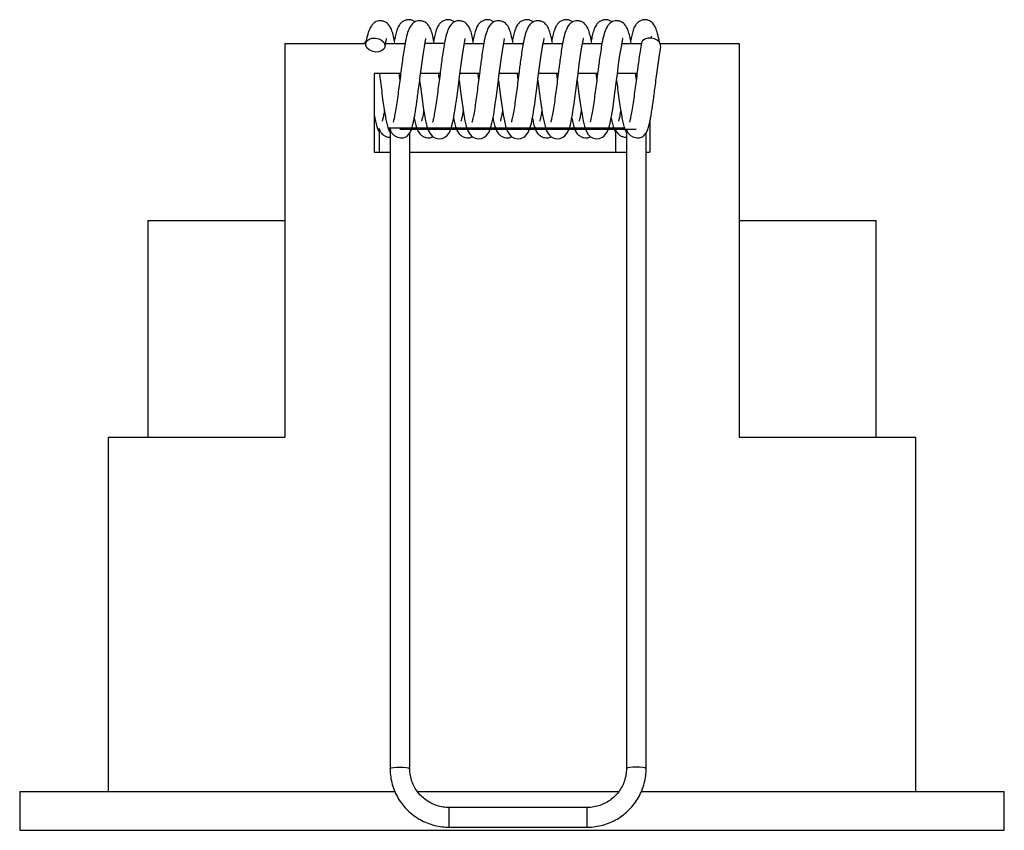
# Model space of a CAD drawing. Header units: millimetres. Extents: x -111.9 to -61.9, y -9.4 to 31.7.
import ezdxf

# ---------------------------------------------------------------- set-up
doc = ezdxf.new("R2010")
doc.units = ezdxf.units.MM

msp = doc.modelspace()

# ---------------------------------------------------------------- linework, layer by layer
at = {"color": 7, "linetype": 'Continuous', "lineweight": 25}
for p, q in [((-98.481, 30.543), (-98.481, 10.543)), ((-98.481, 30.543), (-94.373, 30.543)), ((-93.365, 30.543), (-92.346, 30.543)), ((-90.344, 30.543), (-91.363, 30.543)), ((-89.36, 30.543), (-88.373, 30.543)), ((-87.357, 30.543), (-86.342, 30.543)), ((-85.354, 30.543), (-84.341, 30.543)), ((-83.352, 30.543), (-82.339, 30.543)), ((-81.35, 30.543), (-80.366, 30.543)), ((-79.418, 30.543), (-75.401, 30.543)), ((-75.401, 30.543), (-75.401, 10.543)), ((-92.594, 29.009), (-93.941, 29.009)), ((-93.941, 29.009), (-93.941, 25.009)), ((-90.593, 29.009), (-91.592, 29.009)), ((-88.594, 29.009), (-89.589, 29.009)), ((-86.593, 29.009), (-87.586, 29.009)), ((-84.591, 29.009), (-85.583, 29.009)), ((-82.589, 29.009), (-83.581, 29.009)), ((-80.586, 29.009), (-81.58, 29.009)), ((-79.941, 26.571), (-79.941, 25.009)), ((-93.69, 26.165), (-93.69, 25.009)), ((-93.131, 26.139), (-93.131, -6.304)), ((-93.124, 26.203), (-93.129, 26.196)), ((-92.131, -6.304), (-92.131, 26)), ((-81.69, 26.165), (-81.69, 25.009)), ((-81.131, 26.139), (-81.131, -6.304)), ((-81.129, 26.196), (-81.124, 26.203)), ((-80.131, -6.304), (-80.131, 26)), ((-93.941, 25.009), (-93.131, 25.009)), ((-92.131, 25.009), (-81.131, 25.009)), ((-80.131, 25.009), (-79.941, 25.009)), ((-105.441, 21.543), (-105.441, 10.543)), ((-105.441, 21.543), (-98.481, 21.543)), ((-75.401, 21.543), (-68.441, 21.543)), ((-68.441, 10.543), (-68.441, 21.543)), ((-107.441, 10.543), (-107.441, -7.457)), ((-107.441, 10.543), (-98.481, 10.543)), ((-75.401, 10.543), (-66.441, 10.543)), ((-66.441, -7.457), (-66.441, 10.543)), ((-111.941, -7.457), (-111.941, -9.433)), ((-111.941, -7.457), (-92.894, -7.457)), ((-91.749, -7.457), (-81.512, -7.457)), ((-80.368, -7.457), (-61.941, -7.457)), ((-61.941, -9.433), (-61.941, -7.457)), ((-83.131, -8.273), (-90.131, -8.273)), ((-90.131, -9.273), (-90.131, -8.273)), ((-83.131, -9.273), (-83.131, -8.273)), ((-111.941, -9.433), (-61.941, -9.433)), ((-90.131, -9.273), (-83.131, -9.273))]:
    msp.add_line(p, q, dxfattribs=at)
at = {"color": 7, "linetype": 'Continuous'}
for p, q in [((-81.19, 26.242), (-93.19, 26.242)), ((-92.631, 26.189), (-80.631, 26.189))]:
    msp.add_line(p, q, dxfattribs=at)
at = {"color": 7, "linetype": 'Continuous', "lineweight": 25, "flags": 128}
for points in [[(-94.425, 30.543), (-94.371, 30.647), (-94.35, 30.673)], [(-93.88, 30.811), (-93.71, 30.774), (-93.561, 30.699), (-93.451, 30.595), (-93.392, 30.474), (-93.392, 30.352), (-93.451, 30.242), (-93.561, 30.157), (-93.71, 30.109), (-93.88, 30.103), (-94.05, 30.14), (-94.199, 30.215), (-94.31, 30.319), (-94.369, 30.44), (-94.369, 30.562), (-94.31, 30.672), (-94.199, 30.757), (-94.05, 30.805), (-93.88, 30.811)], [(-91.63, 28.658), (-91.576, 28.232), (-91.51, 27.729), (-91.445, 27.279), (-91.384, 26.903), (-91.328, 26.6), (-91.263, 26.336), (-91.183, 26.106), (-91.066, 25.905), (-90.96, 25.801), (-90.816, 25.722), (-90.656, 25.69), (-90.49, 25.708), (-90.347, 25.769), (-90.253, 25.841), (-90.117, 26.018), (-90.029, 26.231), (-89.958, 26.493), (-89.914, 26.698), (-89.871, 26.927), (-89.827, 27.199), (-89.789, 27.456), (-89.747, 27.765), (-89.698, 28.13), (-89.644, 28.545), (-89.587, 28.993), (-89.526, 29.463), (-89.458, 29.935), (-89.388, 30.369), (-89.388, 30.369), (-89.355, 30.55), (-89.332, 30.673), (-89.314, 30.787), (-89.322, 30.791)], [(-89.63, 28.658), (-89.576, 28.232), (-89.51, 27.729), (-89.445, 27.279), (-89.384, 26.903), (-89.328, 26.6), (-89.263, 26.336), (-89.183, 26.106), (-89.066, 25.905), (-88.96, 25.801), (-88.816, 25.722), (-88.656, 25.69), (-88.49, 25.708), (-88.347, 25.769), (-88.253, 25.841), (-88.117, 26.018), (-88.029, 26.231), (-87.958, 26.493), (-87.914, 26.698), (-87.871, 26.927), (-87.827, 27.199), (-87.789, 27.456), (-87.747, 27.765), (-87.698, 28.13), (-87.644, 28.545), (-87.587, 28.993), (-87.526, 29.463), (-87.458, 29.935), (-87.388, 30.369), (-87.388, 30.369), (-87.355, 30.55), (-87.332, 30.673), (-87.314, 30.787), (-87.322, 30.791)], [(-87.63, 28.658), (-87.576, 28.232), (-87.51, 27.729), (-87.445, 27.279), (-87.384, 26.903), (-87.328, 26.6), (-87.263, 26.336), (-87.183, 26.106), (-87.066, 25.905), (-86.96, 25.801), (-86.816, 25.722), (-86.656, 25.69), (-86.49, 25.708), (-86.347, 25.769), (-86.253, 25.841), (-86.117, 26.018), (-86.029, 26.231), (-85.958, 26.493), (-85.914, 26.698), (-85.871, 26.927), (-85.827, 27.199), (-85.789, 27.456), (-85.747, 27.765), (-85.698, 28.13), (-85.644, 28.545), (-85.587, 28.993), (-85.526, 29.463), (-85.458, 29.935), (-85.388, 30.369), (-85.388, 30.369), (-85.355, 30.55), (-85.332, 30.673), (-85.314, 30.787), (-85.322, 30.791)], [(-85.63, 28.658), (-85.576, 28.232), (-85.51, 27.729), (-85.445, 27.279), (-85.384, 26.903), (-85.328, 26.6), (-85.263, 26.336), (-85.183, 26.106), (-85.066, 25.905), (-84.96, 25.801), (-84.816, 25.722), (-84.656, 25.69), (-84.49, 25.708), (-84.347, 25.769), (-84.253, 25.841), (-84.117, 26.018), (-84.029, 26.231), (-83.958, 26.493), (-83.914, 26.698), (-83.871, 26.927), (-83.827, 27.199), (-83.789, 27.456), (-83.747, 27.765), (-83.698, 28.13), (-83.644, 28.545), (-83.587, 28.993), (-83.526, 29.463), (-83.458, 29.935), (-83.388, 30.369), (-83.388, 30.369), (-83.355, 30.55), (-83.332, 30.673), (-83.314, 30.787), (-83.322, 30.791)], [(-83.63, 28.658), (-83.576, 28.232), (-83.51, 27.729), (-83.445, 27.279), (-83.384, 26.903), (-83.328, 26.6), (-83.263, 26.336), (-83.183, 26.106), (-83.066, 25.905), (-82.96, 25.801), (-82.816, 25.722), (-82.656, 25.69), (-82.49, 25.708), (-82.347, 25.769), (-82.253, 25.841), (-82.117, 26.018), (-82.029, 26.231), (-81.958, 26.493), (-81.914, 26.698), (-81.871, 26.927), (-81.827, 27.199), (-81.789, 27.456), (-81.747, 27.765), (-81.698, 28.13), (-81.644, 28.545), (-81.587, 28.993), (-81.526, 29.463), (-81.458, 29.935), (-81.388, 30.369), (-81.388, 30.369), (-81.355, 30.55), (-81.332, 30.673), (-81.314, 30.787), (-81.322, 30.791)], [(-79.88, 30.811), (-80.05, 30.805), (-80.199, 30.757), (-80.31, 30.672), (-80.369, 30.562), (-80.372, 30.545)], [(-79.388, 30.367), (-79.392, 30.474), (-79.451, 30.595), (-79.561, 30.699), (-79.71, 30.774), (-79.88, 30.811)], [(-93.131, -6.304), (-93.124, -6.291), (-93.064, -6.265), (-92.953, -6.244), (-92.802, -6.231), (-92.631, -6.226), (-92.46, -6.231), (-92.31, -6.244), (-92.198, -6.265), (-92.139, -6.291), (-92.131, -6.304)], [(-80.131, -6.304), (-80.139, -6.291), (-80.198, -6.265), (-80.31, -6.244), (-80.46, -6.231), (-80.631, -6.226), (-80.802, -6.231), (-80.953, -6.244), (-81.064, -6.265), (-81.124, -6.291), (-81.131, -6.304)]]:
    msp.add_lwpolyline(points, dxfattribs=at)
at = {"color": 7, "linetype": 'Continuous', "lineweight": 25}
for points, knots in [([(-92.888, 30.543), (-92.912, 30.666), (-92.959, 30.913), (-93.039, 31.198), (-93.121, 31.384), (-93.227, 31.518), (-93.324, 31.602), (-93.468, 31.673), (-93.629, 31.697), (-93.786, 31.673), (-93.912, 31.615), (-94.033, 31.511), (-94.159, 31.316), (-94.279, 31.006), (-94.34, 30.706), (-94.372, 30.545)], [0, 0, 0, 0, 0.112755, 0.226416, 0.331413, 0.375384, 0.414045, 0.456807, 0.502906, 0.54132, 0.586475, 0.655752, 0.749571, 0.865919, 1, 1, 1, 1]), ([(-91.866, 31.631), (-91.886, 31.646), (-91.939, 31.686), (-92.083, 31.74), (-92.254, 31.747), (-92.42, 31.7), (-92.562, 31.606), (-92.693, 31.45), (-92.77, 31.28), (-92.849, 31.01), (-92.892, 30.82), (-92.915, 30.694), (-92.917, 30.683)], [0, 0, 0, 0, 0.042908, 0.116714, 0.198637, 0.285329, 0.375141, 0.464, 0.638435, 0.809301, 0.983125, 1, 1, 1, 1]), ([(-90.888, 30.543), (-90.912, 30.666), (-90.959, 30.913), (-91.039, 31.198), (-91.121, 31.384), (-91.227, 31.518), (-91.324, 31.602), (-91.468, 31.673), (-91.629, 31.697), (-91.786, 31.673), (-91.912, 31.615), (-92.033, 31.511), (-92.159, 31.316), (-92.279, 31.006), (-92.34, 30.706), (-92.372, 30.545)], [0, 0, 0, 0, 0.112755, 0.226416, 0.331413, 0.375384, 0.414045, 0.456807, 0.502906, 0.54132, 0.586475, 0.655752, 0.749571, 0.865919, 1, 1, 1, 1]), ([(-89.866, 31.631), (-89.886, 31.646), (-89.939, 31.686), (-90.083, 31.74), (-90.254, 31.747), (-90.42, 31.7), (-90.562, 31.606), (-90.693, 31.45), (-90.77, 31.28), (-90.849, 31.01), (-90.892, 30.82), (-90.915, 30.694), (-90.917, 30.683)], [0, 0, 0, 0, 0.042908, 0.116714, 0.198637, 0.285329, 0.375141, 0.464, 0.638435, 0.809301, 0.983125, 1, 1, 1, 1]), ([(-88.888, 30.543), (-88.912, 30.666), (-88.959, 30.913), (-89.039, 31.198), (-89.121, 31.384), (-89.227, 31.518), (-89.324, 31.602), (-89.468, 31.673), (-89.629, 31.697), (-89.786, 31.673), (-89.912, 31.615), (-90.033, 31.511), (-90.159, 31.316), (-90.279, 31.006), (-90.34, 30.706), (-90.372, 30.545)], [0, 0, 0, 0, 0.112755, 0.226416, 0.331413, 0.375384, 0.414045, 0.456807, 0.502906, 0.54132, 0.586475, 0.655752, 0.749571, 0.865919, 1, 1, 1, 1]), ([(-87.866, 31.631), (-87.886, 31.646), (-87.939, 31.686), (-88.083, 31.74), (-88.254, 31.747), (-88.42, 31.7), (-88.562, 31.606), (-88.693, 31.45), (-88.77, 31.28), (-88.849, 31.01), (-88.892, 30.82), (-88.915, 30.694), (-88.917, 30.683)], [0, 0, 0, 0, 0.042908, 0.116714, 0.198637, 0.285329, 0.375141, 0.464, 0.638435, 0.809301, 0.983125, 1, 1, 1, 1]), ([(-86.888, 30.543), (-86.912, 30.666), (-86.959, 30.913), (-87.039, 31.198), (-87.121, 31.384), (-87.227, 31.518), (-87.324, 31.602), (-87.468, 31.673), (-87.629, 31.697), (-87.786, 31.673), (-87.912, 31.615), (-88.033, 31.511), (-88.159, 31.316), (-88.279, 31.006), (-88.34, 30.706), (-88.372, 30.545)], [0, 0, 0, 0, 0.112755, 0.226416, 0.331413, 0.375384, 0.414045, 0.456807, 0.502906, 0.54132, 0.586475, 0.655752, 0.749571, 0.865919, 1, 1, 1, 1]), ([(-85.866, 31.631), (-85.886, 31.646), (-85.939, 31.686), (-86.083, 31.74), (-86.254, 31.747), (-86.42, 31.7), (-86.562, 31.606), (-86.693, 31.45), (-86.77, 31.28), (-86.849, 31.01), (-86.892, 30.82), (-86.915, 30.694), (-86.917, 30.683)], [0, 0, 0, 0, 0.042908, 0.116714, 0.198637, 0.285329, 0.375141, 0.464, 0.638435, 0.809301, 0.983125, 1, 1, 1, 1]), ([(-84.888, 30.543), (-84.912, 30.666), (-84.959, 30.913), (-85.039, 31.198), (-85.121, 31.384), (-85.227, 31.518), (-85.324, 31.602), (-85.468, 31.673), (-85.629, 31.697), (-85.786, 31.673), (-85.912, 31.615), (-86.033, 31.511), (-86.159, 31.316), (-86.279, 31.006), (-86.34, 30.706), (-86.372, 30.545)], [0, 0, 0, 0, 0.112755, 0.226416, 0.331413, 0.375384, 0.414045, 0.456807, 0.502906, 0.54132, 0.586475, 0.655752, 0.749571, 0.865919, 1, 1, 1, 1]), ([(-83.866, 31.631), (-83.886, 31.646), (-83.939, 31.686), (-84.083, 31.74), (-84.254, 31.747), (-84.42, 31.7), (-84.562, 31.606), (-84.693, 31.45), (-84.77, 31.28), (-84.849, 31.01), (-84.892, 30.82), (-84.915, 30.694), (-84.917, 30.683)], [0, 0, 0, 0, 0.042908, 0.116714, 0.198637, 0.285329, 0.375141, 0.464, 0.638435, 0.809301, 0.983125, 1, 1, 1, 1]), ([(-82.888, 30.543), (-82.912, 30.666), (-82.959, 30.913), (-83.039, 31.198), (-83.121, 31.384), (-83.227, 31.518), (-83.324, 31.602), (-83.468, 31.673), (-83.629, 31.697), (-83.786, 31.673), (-83.912, 31.615), (-84.033, 31.511), (-84.159, 31.316), (-84.279, 31.006), (-84.34, 30.706), (-84.372, 30.545)], [0, 0, 0, 0, 0.112755, 0.226416, 0.331413, 0.375384, 0.414045, 0.456807, 0.502906, 0.54132, 0.586475, 0.655752, 0.749571, 0.865919, 1, 1, 1, 1]), ([(-81.866, 31.631), (-81.886, 31.646), (-81.939, 31.686), (-82.083, 31.74), (-82.254, 31.747), (-82.42, 31.7), (-82.562, 31.606), (-82.693, 31.45), (-82.77, 31.28), (-82.849, 31.01), (-82.892, 30.82), (-82.915, 30.694), (-82.917, 30.683)], [0, 0, 0, 0, 0.042908, 0.116714, 0.198637, 0.285329, 0.375141, 0.464, 0.638435, 0.809301, 0.983125, 1, 1, 1, 1]), ([(-80.888, 30.543), (-80.912, 30.666), (-80.959, 30.913), (-81.039, 31.198), (-81.121, 31.384), (-81.227, 31.518), (-81.324, 31.602), (-81.468, 31.673), (-81.629, 31.697), (-81.786, 31.673), (-81.912, 31.615), (-82.033, 31.511), (-82.159, 31.316), (-82.279, 31.006), (-82.34, 30.706), (-82.372, 30.545)], [0, 0, 0, 0, 0.112755, 0.226416, 0.331413, 0.375384, 0.414045, 0.456807, 0.502906, 0.54132, 0.586475, 0.655752, 0.749571, 0.865919, 1, 1, 1, 1]), ([(-79.449, 30.598), (-79.48, 30.755), (-79.537, 31.043), (-79.636, 31.328), (-79.734, 31.502), (-79.814, 31.597), (-79.929, 31.681), (-80.082, 31.74), (-80.254, 31.747), (-80.42, 31.7), (-80.562, 31.606), (-80.693, 31.45), (-80.77, 31.28), (-80.849, 31.01), (-80.892, 30.82), (-80.915, 30.694), (-80.917, 30.683)], [0, 0, 0, 0, 0.139343, 0.255332, 0.343477, 0.402277, 0.438553, 0.481849, 0.529906, 0.580761, 0.633447, 0.685573, 0.787899, 0.888133, 0.990101, 1, 1, 1, 1]), ([(-93.388, 30.369), (-93.377, 30.432), (-93.355, 30.552), (-93.327, 30.701), (-93.305, 30.789), (-93.319, 30.791), (-93.322, 30.791)], [0, 0, 0, 0, 0.270895, 0.510581, 0.893131, 1, 1, 1, 1]), ([(-92.372, 30.545), (-92.394, 30.416), (-92.434, 30.175), (-92.493, 29.777), (-92.541, 29.424), (-92.588, 29.051), (-92.639, 28.641), (-92.7, 28.181), (-92.76, 27.731), (-92.82, 27.303), (-92.886, 26.922), (-92.937, 26.693), (-92.96, 26.587), (-92.977, 26.537), (-92.971, 26.541), (-92.97, 26.542)], [0, 0, 0, 0, 0.100042, 0.187076, 0.259814, 0.318042, 0.408894, 0.498366, 0.588671, 0.684604, 0.787617, 0.88845, 0.936974, 0.984431, 1, 1, 1, 1]), ([(-91.388, 30.369), (-91.377, 30.432), (-91.355, 30.552), (-91.327, 30.701), (-91.305, 30.789), (-91.319, 30.791), (-91.322, 30.791)], [0, 0, 0, 0, 0.270895, 0.510581, 0.893131, 1, 1, 1, 1]), ([(-90.372, 30.545), (-90.394, 30.416), (-90.434, 30.175), (-90.493, 29.777), (-90.541, 29.424), (-90.588, 29.051), (-90.639, 28.641), (-90.7, 28.181), (-90.76, 27.731), (-90.82, 27.303), (-90.886, 26.922), (-90.937, 26.693), (-90.96, 26.587), (-90.977, 26.537), (-90.971, 26.541), (-90.97, 26.542)], [0, 0, 0, 0, 0.100042, 0.187076, 0.259814, 0.318042, 0.408894, 0.498366, 0.588671, 0.684604, 0.787617, 0.88845, 0.936974, 0.984431, 1, 1, 1, 1]), ([(-88.372, 30.545), (-88.394, 30.416), (-88.434, 30.175), (-88.493, 29.777), (-88.541, 29.424), (-88.588, 29.051), (-88.639, 28.641), (-88.7, 28.181), (-88.76, 27.731), (-88.82, 27.303), (-88.886, 26.922), (-88.937, 26.693), (-88.96, 26.587), (-88.977, 26.537), (-88.971, 26.541), (-88.97, 26.542)], [0, 0, 0, 0, 0.100042, 0.187076, 0.259814, 0.318042, 0.408894, 0.498366, 0.588671, 0.684604, 0.787617, 0.88845, 0.936974, 0.984431, 1, 1, 1, 1]), ([(-86.372, 30.545), (-86.394, 30.416), (-86.434, 30.175), (-86.493, 29.777), (-86.541, 29.424), (-86.588, 29.051), (-86.639, 28.641), (-86.7, 28.181), (-86.76, 27.731), (-86.82, 27.303), (-86.886, 26.922), (-86.937, 26.693), (-86.96, 26.587), (-86.977, 26.537), (-86.971, 26.541), (-86.97, 26.542)], [0, 0, 0, 0, 0.100042, 0.187076, 0.259814, 0.318042, 0.408894, 0.498366, 0.588671, 0.684604, 0.787617, 0.88845, 0.936974, 0.984431, 1, 1, 1, 1]), ([(-84.372, 30.545), (-84.394, 30.416), (-84.434, 30.175), (-84.493, 29.777), (-84.541, 29.424), (-84.588, 29.051), (-84.639, 28.641), (-84.7, 28.181), (-84.76, 27.731), (-84.82, 27.303), (-84.886, 26.922), (-84.937, 26.693), (-84.96, 26.587), (-84.977, 26.537), (-84.971, 26.541), (-84.97, 26.542)], [0, 0, 0, 0, 0.100042, 0.187076, 0.259814, 0.318042, 0.408894, 0.498366, 0.588671, 0.684604, 0.787617, 0.88845, 0.936974, 0.984431, 1, 1, 1, 1]), ([(-82.372, 30.545), (-82.394, 30.416), (-82.434, 30.175), (-82.493, 29.777), (-82.541, 29.424), (-82.588, 29.051), (-82.639, 28.641), (-82.7, 28.181), (-82.76, 27.731), (-82.82, 27.303), (-82.886, 26.922), (-82.937, 26.693), (-82.96, 26.587), (-82.977, 26.537), (-82.971, 26.541), (-82.97, 26.542)], [0, 0, 0, 0, 0.100042, 0.187076, 0.259814, 0.318042, 0.408894, 0.498366, 0.588671, 0.684604, 0.787617, 0.88845, 0.936974, 0.984431, 1, 1, 1, 1]), ([(-80.372, 30.545), (-80.394, 30.416), (-80.434, 30.175), (-80.493, 29.777), (-80.541, 29.424), (-80.588, 29.051), (-80.639, 28.641), (-80.7, 28.181), (-80.76, 27.731), (-80.82, 27.303), (-80.886, 26.922), (-80.937, 26.693), (-80.96, 26.587), (-80.977, 26.537), (-80.971, 26.541), (-80.97, 26.542)], [0, 0, 0, 0, 0.100042, 0.187076, 0.259814, 0.318042, 0.408894, 0.498366, 0.588671, 0.684604, 0.787617, 0.88845, 0.936974, 0.984431, 1, 1, 1, 1]), ([(-79.869, 30.808), (-79.868, 30.812), (-79.86, 30.847), (-79.85, 30.877), (-79.848, 30.89), (-79.847, 30.896)], [0, 0, 0, 0, 0.05509, 0.559493, 1, 1, 1, 1]), ([(-92.246, 25.849), (-92.199, 25.906), (-92.094, 26.031), (-92.029, 26.223), (-91.964, 26.458), (-91.913, 26.696), (-91.87, 26.93), (-91.828, 27.183), (-91.787, 27.465), (-91.745, 27.776), (-91.696, 28.141), (-91.642, 28.555), (-91.585, 29.007), (-91.525, 29.481), (-91.456, 29.958), (-91.411, 30.229), (-91.388, 30.369)], [0, 0, 0, 0, 0.063993, 0.1424, 0.222439, 0.276992, 0.332369, 0.392558, 0.445075, 0.504244, 0.57095, 0.64451, 0.723696, 0.809133, 0.901984, 1, 1, 1, 1]), ([(-80.246, 25.849), (-80.199, 25.906), (-80.094, 26.031), (-80.029, 26.223), (-79.964, 26.458), (-79.913, 26.696), (-79.87, 26.93), (-79.828, 27.183), (-79.787, 27.465), (-79.745, 27.776), (-79.696, 28.141), (-79.642, 28.555), (-79.585, 29.007), (-79.525, 29.481), (-79.456, 29.958), (-79.411, 30.229), (-79.388, 30.369)], [0, 0, 0, 0, 0.063992, 0.142399, 0.222439, 0.276991, 0.332369, 0.392557, 0.445075, 0.504244, 0.57095, 0.64451, 0.723696, 0.809133, 0.901984, 1, 1, 1, 1]), ([(-93.675, 29.009), (-93.663, 28.915), (-93.629, 28.659), (-93.575, 28.221), (-93.511, 27.729), (-93.446, 27.282), (-93.385, 26.903), (-93.33, 26.596), (-93.264, 26.331), (-93.208, 26.14), (-93.149, 26.046), (-93.131, 26.017)], [0, 0, 0, 0, 0.07588, 0.208458, 0.347628, 0.481217, 0.605479, 0.720749, 0.834718, 0.949179, 1, 1, 1, 1]), ([(-92.63, 28.721), (-92.63, 28.725), (-92.642, 28.821), (-92.655, 28.917), (-92.667, 29.009)], [0, 0, 0, 0, 0.0393031, 1, 1, 1, 1]), ([(-90.63, 28.721), (-90.63, 28.725), (-90.642, 28.821), (-90.655, 28.917), (-90.667, 29.009)], [0, 0, 0, 0, 0.039303, 1, 1, 1, 1]), ([(-88.63, 28.721), (-88.63, 28.725), (-88.642, 28.821), (-88.655, 28.917), (-88.667, 29.009)], [0, 0, 0, 0, 0.039303, 1, 1, 1, 1]), ([(-86.63, 28.721), (-86.63, 28.725), (-86.642, 28.821), (-86.655, 28.917), (-86.667, 29.009)], [0, 0, 0, 0, 0.039303, 1, 1, 1, 1]), ([(-84.63, 28.721), (-84.63, 28.725), (-84.642, 28.821), (-84.655, 28.917), (-84.667, 29.009)], [0, 0, 0, 0, 0.039303, 1, 1, 1, 1]), ([(-82.63, 28.721), (-82.63, 28.725), (-82.642, 28.821), (-82.655, 28.917), (-82.667, 29.009)], [0, 0, 0, 0, 0.039303, 1, 1, 1, 1]), ([(-80.63, 28.721), (-80.63, 28.725), (-80.642, 28.821), (-80.655, 28.917), (-80.667, 29.009)], [0, 0, 0, 0, 0.039303, 1, 1, 1, 1]), ([(-81.63, 28.658), (-81.612, 28.515), (-81.572, 28.199), (-81.511, 27.729), (-81.446, 27.282), (-81.385, 26.903), (-81.33, 26.596), (-81.264, 26.331), (-81.208, 26.14), (-81.149, 26.046), (-81.131, 26.017)], [0, 0, 0, 0, 0.125677, 0.279402, 0.426962, 0.564219, 0.691544, 0.817432, 0.943864, 1, 1, 1, 1]), ([(-93.422, 27.136), (-93.434, 27.06), (-93.468, 26.859), (-93.505, 26.703), (-93.533, 26.607), (-93.533, 26.597), (-93.533, 26.592)], [0, 0, 0, 0, 0.245302, 0.646691, 0.842863, 1, 1, 1, 1]), ([(-91.422, 27.136), (-91.434, 27.06), (-91.468, 26.859), (-91.505, 26.703), (-91.533, 26.607), (-91.533, 26.597), (-91.533, 26.592)], [0, 0, 0, 0, 0.245302, 0.646691, 0.842863, 1, 1, 1, 1]), ([(-89.422, 27.136), (-89.434, 27.06), (-89.468, 26.859), (-89.505, 26.703), (-89.533, 26.607), (-89.533, 26.597), (-89.533, 26.592)], [0, 0, 0, 0, 0.245302, 0.646691, 0.842863, 1, 1, 1, 1]), ([(-87.422, 27.136), (-87.434, 27.06), (-87.468, 26.859), (-87.505, 26.703), (-87.533, 26.607), (-87.533, 26.597), (-87.533, 26.592)], [0, 0, 0, 0, 0.245302, 0.646691, 0.842863, 1, 1, 1, 1]), ([(-85.422, 27.136), (-85.434, 27.06), (-85.468, 26.859), (-85.505, 26.703), (-85.533, 26.607), (-85.533, 26.597), (-85.533, 26.592)], [0, 0, 0, 0, 0.245302, 0.646691, 0.842863, 1, 1, 1, 1]), ([(-83.422, 27.136), (-83.434, 27.06), (-83.468, 26.859), (-83.505, 26.703), (-83.533, 26.607), (-83.533, 26.597), (-83.533, 26.592)], [0, 0, 0, 0, 0.245302, 0.646691, 0.842863, 1, 1, 1, 1]), ([(-81.422, 27.136), (-81.434, 27.06), (-81.468, 26.859), (-81.505, 26.703), (-81.533, 26.607), (-81.533, 26.597), (-81.533, 26.592)], [0, 0, 0, 0, 0.245302, 0.646691, 0.842863, 1, 1, 1, 1]), ([(-93.941, 26.931), (-93.94, 26.925), (-93.919, 26.795), (-93.878, 26.595), (-93.804, 26.32), (-93.761, 26.157), (-93.701, 26.075), (-93.69, 26.061)], [0, 0, 0, 0, 0.014483, 0.336366, 0.642693, 0.937268, 1, 1, 1, 1]), ([(-91.905, 26.746), (-91.895, 26.694), (-91.865, 26.538), (-91.809, 26.322), (-91.728, 26.102), (-91.624, 25.933), (-91.456, 25.802), (-91.3, 25.744), (-91.138, 25.737), (-91.009, 25.764), (-90.96, 25.795), (-90.954, 25.798)], [0, 0, 0, 0, 0.092804, 0.2774321, 0.4549776, 0.6314743, 0.7242672, 0.8166948, 0.9036891, 0.989157, 1, 1, 1, 1]), ([(-89.905, 26.746), (-89.895, 26.694), (-89.865, 26.538), (-89.809, 26.322), (-89.728, 26.102), (-89.624, 25.933), (-89.456, 25.802), (-89.3, 25.744), (-89.138, 25.737), (-89.009, 25.764), (-88.96, 25.795), (-88.954, 25.798)], [0, 0, 0, 0, 0.092804, 0.277432, 0.454978, 0.631474, 0.724267, 0.816695, 0.903689, 0.989157, 1, 1, 1, 1]), ([(-87.905, 26.746), (-87.895, 26.694), (-87.865, 26.538), (-87.809, 26.322), (-87.728, 26.102), (-87.624, 25.933), (-87.456, 25.802), (-87.3, 25.744), (-87.138, 25.737), (-87.009, 25.764), (-86.96, 25.795), (-86.954, 25.798)], [0, 0, 0, 0, 0.092804, 0.277432, 0.454978, 0.631474, 0.724267, 0.816695, 0.903689, 0.989157, 1, 1, 1, 1]), ([(-85.905, 26.746), (-85.895, 26.694), (-85.865, 26.538), (-85.809, 26.322), (-85.728, 26.102), (-85.624, 25.933), (-85.456, 25.802), (-85.3, 25.744), (-85.138, 25.737), (-85.009, 25.764), (-84.96, 25.795), (-84.954, 25.798)], [0, 0, 0, 0, 0.092804, 0.277432, 0.454978, 0.631474, 0.724267, 0.816695, 0.903689, 0.989157, 1, 1, 1, 1]), ([(-83.905, 26.746), (-83.895, 26.694), (-83.865, 26.538), (-83.809, 26.322), (-83.728, 26.102), (-83.624, 25.933), (-83.456, 25.802), (-83.3, 25.744), (-83.138, 25.737), (-83.009, 25.764), (-82.96, 25.795), (-82.954, 25.798)], [0, 0, 0, 0, 0.092804, 0.277432, 0.454978, 0.631474, 0.724267, 0.816695, 0.903689, 0.989157, 1, 1, 1, 1]), ([(-81.905, 26.746), (-81.895, 26.694), (-81.865, 26.538), (-81.804, 26.323), (-81.761, 26.157), (-81.701, 26.075), (-81.69, 26.061)], [0, 0, 0, 0, 0.188325, 0.562985, 0.923273, 1, 1, 1, 1]), ([(-93.69, 26.165), (-93.69, 26.17), (-93.69, 26.181), (-93.689, 26.197), (-93.687, 26.208), (-93.686, 26.211), (-93.685, 26.209), (-93.681, 26.196), (-93.665, 26.124), (-93.611, 26.005), (-93.487, 25.878), (-93.333, 25.801), (-93.21, 25.769), (-93.144, 25.775), (-93.131, 25.776)], [0, 0, 0, 0, 0.025926, 0.05513, 0.079359, 0.089174, 0.097294, 0.109602, 0.166671, 0.394761, 0.624025, 0.791069, 0.959011, 1, 1, 1, 1]), ([(-93.131, 26.139), (-93.131, 26.14), (-93.131, 26.149), (-93.131, 26.163), (-93.13, 26.18), (-93.129, 26.19), (-93.129, 26.195), (-93.129, 26.196)], [0, 0, 0, 0, 0.03783, 0.529828, 0.794995, 0.951544, 1, 1, 1, 1]), ([(-93.124, 26.203), (-93.124, 26.2), (-93.124, 26.193), (-93.122, 26.17), (-93.108, 26.103), (-93.06, 25.99), (-92.948, 25.871), (-92.809, 25.792), (-92.671, 25.75), (-92.536, 25.74), (-92.415, 25.757), (-92.313, 25.793), (-92.27, 25.833), (-92.249, 25.852)], [0, 0, 0, 0, 0.00612, 0.015429, 0.0590005, 0.232822, 0.4074505, 0.5274083, 0.6270012, 0.7270696, 0.816527, 0.9089123, 1, 1, 1, 1]), ([(-81.69, 26.165), (-81.69, 26.17), (-81.69, 26.181), (-81.689, 26.197), (-81.687, 26.208), (-81.686, 26.211), (-81.685, 26.209), (-81.681, 26.196), (-81.665, 26.123), (-81.61, 26.003), (-81.485, 25.876), (-81.33, 25.8), (-81.208, 25.769), (-81.143, 25.775), (-81.131, 25.776)], [0, 0, 0, 0, 0.025781, 0.055039, 0.079369, 0.089213, 0.097351, 0.109726, 0.167186, 0.396901, 0.627834, 0.794275, 0.961599, 1, 1, 1, 1]), ([(-81.131, 26.139), (-81.131, 26.139), (-81.132, 26.148), (-81.131, 26.162), (-81.13, 26.18), (-81.129, 26.19), (-81.129, 26.195), (-81.129, 26.196)], [0, 0, 0, 0, 0.007389, 0.513531, 0.785868, 0.945556, 1, 1, 1, 1]), ([(-81.124, 26.203), (-81.124, 26.2), (-81.124, 26.193), (-81.122, 26.17), (-81.108, 26.103), (-81.06, 25.99), (-80.948, 25.871), (-80.809, 25.792), (-80.671, 25.75), (-80.536, 25.74), (-80.415, 25.757), (-80.314, 25.793), (-80.27, 25.833), (-80.249, 25.852)], [0, 0, 0, 0, 0.006117, 0.015422, 0.058975, 0.232723, 0.407275, 0.527274, 0.626887, 0.726977, 0.816439, 0.908814, 1, 1, 1, 1]), ([(-93.131, -6.304), (-93.129, -6.379), (-93.125, -6.583), (-93.075, -6.914), (-92.97, -7.29), (-92.816, -7.648), (-92.616, -7.984), (-92.373, -8.29), (-92.092, -8.563), (-91.777, -8.797), (-91.434, -8.988), (-91.068, -9.134), (-90.687, -9.23), (-90.371, -9.269), (-90.186, -9.273), (-90.131, -9.273)], [0, 0, 0, 0, 0.047984, 0.131251, 0.214554, 0.297862, 0.381183, 0.464523, 0.547888, 0.631281, 0.714704, 0.798156, 0.881634, 0.965135, 1, 1, 1, 1]), ([(-90.131, -8.273), (-90.181, -8.272), (-90.338, -8.269), (-90.6, -8.227), (-90.905, -8.129), (-91.191, -7.984), (-91.449, -7.796), (-91.674, -7.57), (-91.859, -7.312), (-92.001, -7.028), (-92.093, -6.725), (-92.128, -6.48), (-92.131, -6.34), (-92.131, -6.304)], [0, 0, 0, 0, 0.0479964, 0.1496804, 0.251447, 0.3532383, 0.45508, 0.5569946, 0.6589984, 0.7610998, 0.8632967, 0.9655763, 1, 1, 1, 1]), ([(-83.131, -9.273), (-83.056, -9.272), (-82.85, -9.267), (-82.515, -9.218), (-82.136, -9.114), (-81.773, -8.961), (-81.434, -8.763), (-81.123, -8.522), (-80.848, -8.243), (-80.611, -7.931), (-80.418, -7.591), (-80.271, -7.229), (-80.174, -6.851), (-80.135, -6.54), (-80.132, -6.357), (-80.131, -6.304)], [0, 0, 0, 0, 0.04787, 0.131358, 0.214887, 0.298411, 0.381922, 0.465415, 0.548883, 0.632323, 0.715734, 0.799115, 0.88247, 0.965802, 1, 1, 1, 1]), ([(-81.131, -6.304), (-81.132, -6.353), (-81.136, -6.508), (-81.178, -6.765), (-81.278, -7.067), (-81.426, -7.349), (-81.617, -7.604), (-81.847, -7.825), (-82.111, -8.008), (-82.4, -8.146), (-82.708, -8.237), (-82.955, -8.271), (-83.097, -8.273), (-83.131, -8.273)], [0, 0, 0, 0, 0.047888, 0.150168, 0.252524, 0.354838, 0.457083, 0.559241, 0.661305, 0.763277, 0.865167, 0.966993, 1, 1, 1, 1])]:
    msp.add_open_spline(points, degree=3, knots=knots, dxfattribs=at)

doc.saveas('drawing.dxf')
